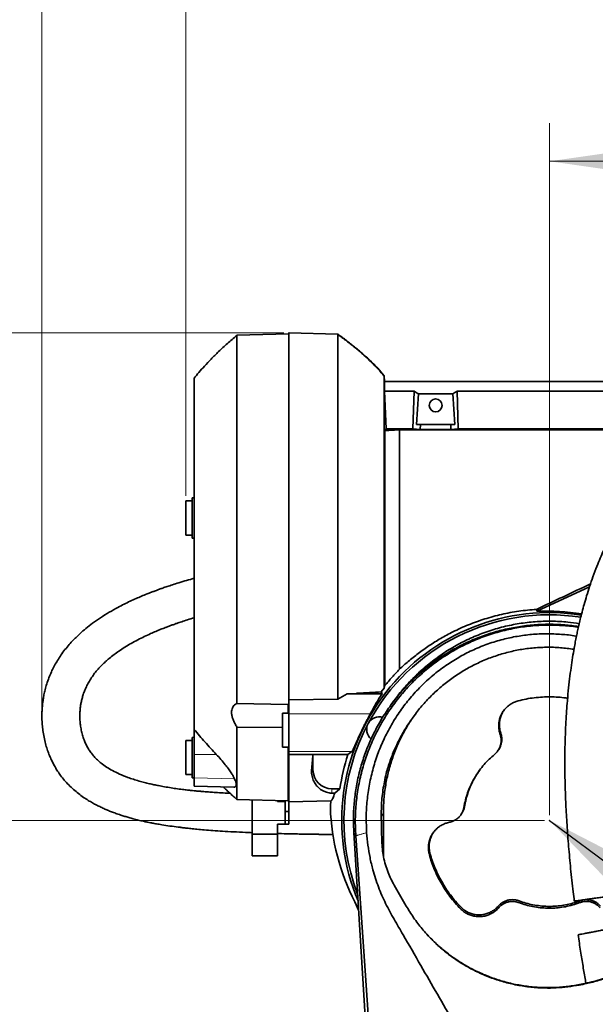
# Model space of a CAD drawing. Header units: millimetres. Extents: x 0 to 11920, y 0 to 8400.
# Tile 52 of 61: x 8041 to 8496, y 6860 to 7638. Entities that reach past the tile are written whole.
import ezdxf

# ---------------------------------------------------------------- set-up
doc = ezdxf.new("R2010")
doc.units = ezdxf.units.MM
doc.header["$LTSCALE"] = 20
doc.header["$PDSIZE"] = -1
doc.styles.add('SLDTEXTSTYLE0', font='TXT', dxfattribs={"width": 0.605})
doc.dimstyles.new('SLDDIMSTYLE0', dxfattribs={"dimtxt": 70, "dimasz": 70, "dimexe": 0, "dimexo": 0.0625, "dimgap": 17.5, "dimtad": 1, "dimdec": 1, "dimrnd": 1e-09, "dimzin": 12, "dimdsep": 46, "dimtxsty": 'SLDTEXTSTYLE0', "dimsah": 1, "dimcen": 0.09, "dimadec": 0, "dimazin": 3, "dimtfac": 1, "dimtofl": 0, "dimtmove": 0, "dimatfit": 3, "dimfxl": 1, "dimfrac": 2, "dimtolj": 1, "dimtzin": 12, "dimarcsym": 0})
doc.dimstyles.new('SLDDIMSTYLE1', dxfattribs={"dimtxt": 0.18, "dimasz": 70, "dimexe": 0, "dimexo": 0.0625, "dimgap": 0, "dimtad": 0, "dimtih": 1, "dimtoh": 1, "dimdec": 0, "dimrnd": 1e-09, "dimzin": 0, "dimdsep": 46, "dimtxsty": 'Standard', "dimsah": 1, "dimcen": 0.09, "dimadec": 0, "dimazin": 0, "dimtfac": 70, "dimtdec": 0, "dimtofl": 0, "dimtmove": 0, "dimatfit": 3, "dimfxl": 1, "dimfrac": 2, "dimtolj": 1, "dimtzin": 0, "dimarcsym": 0})
doc.dimstyles.new('SLDDIMSTYLE2', dxfattribs={"dimtxt": 70, "dimasz": 70, "dimexe": 0, "dimexo": 0.0625, "dimgap": 17.5, "dimtad": 1, "dimdec": 0, "dimrnd": 1e-09, "dimzin": 12, "dimdsep": 46, "dimtxsty": 'SLDTEXTSTYLE0', "dimsah": 1, "dimcen": 0.09, "dimadec": 0, "dimazin": 3, "dimtfac": 1, "dimtofl": 0, "dimtmove": 0, "dimatfit": 3, "dimfxl": 1, "dimfrac": 2, "dimtolj": 1, "dimtzin": 12, "dimarcsym": 0})

# ---------------------------------------------------------------- blocks, each defined once
blk = doc.blocks.new('_D_1')
at = {"color": 7, "linetype": 'Continuous', "lineweight": 0}
for p, q in [((8249.97, 7390.62), (7262.52, 7390.62)), ((7292.52, 7390.62), (7292.52, 4945.22)), ((7780.38, 4945.22), (7262.52, 4945.22))]:
    blk.add_line(p, q, dxfattribs=at)
at = {"color": 7, "linetype": 'Continuous', "lineweight": 18}
for points in [[(7292.52, 7390.62), (7282.52, 7320.62), (7302.52, 7320.62)], [(7292.52, 4945.22), (7302.52, 5015.22), (7282.52, 5015.22)]]:
    blk.add_solid(points, dxfattribs=at)
at = {"color": 7, "linetype": 'Continuous', "lineweight": 18, "insert": (7202.28, 6060.97), "char_height": 70, "attachment_point": 1, "rotation": 90, "style": 'SLDTEXTSTYLE0'}
blk.add_mtext('2445', dxfattribs=at)
blk = doc.blocks.new('_D_2')
at = {"color": 7, "linetype": 'Continuous', "lineweight": 0}
for p, q in [((8455.97, 7005.22), (7402.52, 7005.22)), ((7432.52, 5725.22), (7432.52, 7005.22)), ((8455.97, 5725.22), (7402.52, 5725.22))]:
    blk.add_line(p, q, dxfattribs=at)
at = {"color": 7, "linetype": 'Continuous', "lineweight": 18}
for points in [[(7432.52, 7005.22), (7422.52, 6935.22), (7442.52, 6935.22)], [(7432.52, 5725.22), (7442.52, 5795.22), (7422.52, 5795.22)]]:
    blk.add_solid(points, dxfattribs=at)
at = {"color": 7, "linetype": 'Continuous', "lineweight": 18, "insert": (7342.28, 6258.28), "char_height": 70, "attachment_point": 1, "rotation": 90, "style": 'SLDTEXTSTYLE0'}
blk.add_mtext('1280', dxfattribs=at)
blk = doc.blocks.new('_D_3')
at = {"color": 7, "linetype": 'Continuous', "lineweight": 0}
for p, q in [((8459.97, 7009.22), (8459.97, 7556.22)), ((9642.47, 7209.22), (9642.47, 7556.22)), ((9642.47, 7526.22), (8459.97, 7526.22))]:
    blk.add_line(p, q, dxfattribs=at)
at = {"color": 7, "linetype": 'Continuous', "lineweight": 18}
for points in [[(8459.97, 7526.22), (8529.97, 7516.22), (8529.97, 7536.22)], [(9642.47, 7526.22), (9572.47, 7536.22), (9572.47, 7516.22)]]:
    blk.add_solid(points, dxfattribs=at)
at = {"color": 7, "linetype": 'Continuous', "lineweight": 18, "insert": (8904.17, 7616.45), "char_height": 70, "attachment_point": 1, "style": 'SLDTEXTSTYLE0'}
blk.add_mtext('1182,5', dxfattribs=at)
blk = doc.blocks.new('_D_4')
at = {"color": 7, "linetype": 'Continuous', "lineweight": 0}
for p, q in [((8058.6, 7090.52), (8058.6, 7836.22)), ((9842.47, 7308.22), (9842.47, 7836.22)), ((8058.6, 7806.22), (9842.47, 7806.22))]:
    blk.add_line(p, q, dxfattribs=at)
at = {"color": 7, "linetype": 'Continuous', "lineweight": 18}
for centre, start, end in [((8951.02, 7859.93), 153.43495, 206.56505), ((8950.05, 7859.93), 333.43495, 26.56505)]:
    blk.add_arc(centre, 120.11, start, end, dxfattribs=at)
for points in [[(8058.6, 7806.22), (8128.6, 7796.22), (8128.6, 7816.22)], [(9842.47, 7806.22), (9772.47, 7816.22), (9772.47, 7796.22)]]:
    blk.add_solid(points, dxfattribs=at)
at = {"color": 7, "linetype": 'Continuous', "lineweight": 18, "insert": (8843.59, 7896.45), "char_height": 70, "attachment_point": 1, "style": 'SLDTEXTSTYLE0'}
blk.add_mtext('1784', dxfattribs=at)
blk = doc.blocks.new('_D_5')
at = {"color": 7, "linetype": 'Continuous', "lineweight": 0}
for p, q in [((8172.47, 7261.72), (8172.47, 7696.22)), ((9842.47, 7308.22), (9842.47, 7696.22)), ((9842.47, 7666.22), (8172.47, 7666.22))]:
    blk.add_line(p, q, dxfattribs=at)
at = {"color": 7, "linetype": 'Continuous', "lineweight": 18}
for points in [[(8172.47, 7666.22), (8242.47, 7656.22), (8242.47, 7676.22)], [(9842.47, 7666.22), (9772.47, 7676.22), (9772.47, 7656.22)]]:
    blk.add_solid(points, dxfattribs=at)
at = {"color": 7, "linetype": 'Continuous', "lineweight": 18, "insert": (8900.53, 7756.45), "char_height": 70, "attachment_point": 1, "style": 'SLDTEXTSTYLE0'}
blk.add_mtext('1670', dxfattribs=at)

msp = doc.modelspace()

# ---------------------------------------------------------------- linework, layer by layer
at = {"color": 7, "linetype": 'Continuous', "lineweight": 35}
for p, q in [((8253.97, 7389.72), (8212.69, 7388.64)), ((8292.55, 7389.61), (8253.97, 7390.62)), ((8253.97, 7390.62), (8253.97, 7100.44)), ((8293.55, 7388.87), (8292.27, 7389.8)), ((8329.45, 7352.22), (8329.21, 7356.72)), ((8329.45, 7352.22), (8329.45, 7344.51)), ((8329.45, 7352.22), (8578.97, 7352.22)), ((8330.88, 7314.67), (8329.45, 7344.51)), ((8352.98, 7344.51), (8329.45, 7344.51)), ((8352.08, 7314.67), (8352.98, 7344.51)), ((8356.32, 7342.33), (8354.86, 7318.22)), ((8356.32, 7342.33), (8383.62, 7342.33)), ((8383.62, 7342.33), (8385.08, 7318.22)), ((8387.87, 7314.67), (8386.96, 7344.51)), ((8386.96, 7344.51), (8542.98, 7344.51)), ((8354.86, 7318.22), (8357.96, 7318.22)), ((8357.84, 7314.32), (8357.96, 7318.22)), ((8381.99, 7318.22), (8357.96, 7318.22)), ((8382.1, 7314.32), (8381.99, 7318.22)), ((8385.08, 7318.22), (8381.99, 7318.22)), ((8329.86, 7313.3), (8330.88, 7314.67)), ((8329.86, 7313.3), (8329.86, 7111.72)), ((8330.88, 7314.67), (8352.08, 7314.67)), ((8341.47, 7124.8), (8341.47, 7314.04)), ((8341.47, 7314.04), (8567.73, 7314.04)), ((8357.84, 7314.32), (8352.08, 7314.67)), ((8382.1, 7314.32), (8357.84, 7314.32)), ((8382.1, 7314.32), (8387.87, 7314.67)), ((8542.08, 7314.67), (8387.87, 7314.67)), ((8177.47, 7257.72), (8172.47, 7257.72)), ((8172.47, 7257.72), (8172.47, 7230.72)), ((8178.97, 7260.22), (8177.47, 7260.14)), ((8177.47, 7260.14), (8177.47, 7228.3)), ((8172.47, 7230.72), (8177.47, 7230.72)), ((8177.47, 7228.3), (8178.97, 7228.22)), ((8491.69, 7189.89), (8450.13, 7170.52)), ((8326.95, 7106.75), (8329.21, 7109.7)), ((8329.86, 7111.72), (8329.21, 7109.7)), ((8253.97, 7100.44), (8292.71, 7101.09)), ((8253.97, 7089.54), (8253.97, 7100.44)), ((8292.71, 7101.09), (8300.13, 7105.23)), ((8300.13, 7105.23), (8307.47, 7105.62)), ((8327.7, 7105.23), (8300.13, 7105.23)), ((8336.79, 7099.39), (8334.27, 7095.89)), ((8212.86, 7097.64), (8252.97, 7096.73)), ((8252.97, 7096.73), (8253.97, 7096.71)), ((8253.97, 7090.02), (8248.97, 7090.02)), ((8248.97, 7090.02), (8248.97, 7063.02)), ((8253.97, 7089.54), (8253.97, 7059.54)), ((8178.97, 7057.31), (8178.97, 7077.14)), ((8248.97, 7078.55), (8212.85, 7078.97)), ((8177.47, 7068.37), (8172.47, 7068.37)), ((8172.47, 7068.37), (8172.47, 7041.37)), ((8178.97, 7070.87), (8177.47, 7070.79)), ((8177.47, 7070.79), (8177.47, 7038.95)), ((8248.97, 7063.02), (8253.97, 7063.02)), ((8419.03, 7059.99), (8419.46, 7060.59)), ((8178.97, 7038.71), (8178.97, 7057.31)), ((8253.97, 7059.54), (8253.97, 7057.23)), ((8253.97, 7057.23), (8272.86, 7057.18)), ((8253.97, 7057.23), (8253.97, 7019.83)), ((8272.86, 7057.18), (8272.97, 7057.3)), ((8272.97, 7057.3), (8300.65, 7057.3)), ((8272.97, 7057.3), (8272.97, 7045.22)), ((8303.78, 7059.54), (8300.65, 7057.3)), ((8172.47, 7041.37), (8177.47, 7041.37)), ((8177.47, 7038.95), (8178.97, 7038.87)), ((8178.97, 7032.31), (8178.97, 7038.71)), ((8178.97, 7032.28), (8178.97, 7032.31)), ((8178.97, 7032.28), (8210.48, 7031.46)), ((8210.48, 7031.52), (8210.88, 7031.48)), ((8287.97, 7030.22), (8294.23, 7030.22)), ((8290.23, 7026.74), (8294.23, 7030.22)), ((8212.75, 7021.8), (8252.97, 7020.75)), ((8224.97, 7021.48), (8224.97, 7000.22)), ((8244.97, 7020.22), (8244.97, 7020.96)), ((8250.97, 7020.8), (8250.97, 7012.22)), ((8252.97, 7020.75), (8253.97, 7020.72)), ((8253.97, 7019.83), (8287.12, 7020.69)), ((8290.23, 7026.74), (8287.97, 7026.75)), ((8244.97, 7020.22), (8250.97, 7020.22)), ((8253.97, 7019.83), (8253.97, 7012.22)), ((8253.97, 7012.22), (8250.97, 7012.22)), ((8250.97, 7012.22), (8250.97, 7002.22)), ((8253.97, 7012.22), (8253.97, 7002.22)), ((8328.71, 7011.05), (8328.83, 6976.24)), ((8389.82, 7009.41), (8390.25, 7010)), ((8224.97, 6994.22), (8224.97, 7000.22)), ((8244.97, 6994.22), (8244.97, 7002.22)), ((8244.97, 7002.22), (8250.97, 7002.22)), ((8253.97, 7002.22), (8250.97, 7002.22)), ((8244.97, 6994.22), (8224.97, 6994.22)), ((8224.97, 6994.22), (8224.97, 6977.22)), ((8244.97, 6994.22), (8244.97, 6977.22)), ((8361.51, 6090.97), (8305.27, 6995.6)), ((8224.97, 6977.22), (8244.97, 6977.22)), ((8337.24, 6953.89), (8346.69, 6937.5)), ((8309.09, 6934.16), (8306.16, 6940.74)), ((8483.59, 6875.04), (8486.44, 6875.59)), ((8486.52, 6875.91), (8483.67, 6875.36))]:
    msp.add_line(p, q, dxfattribs=at)
at = {"color": 8, "linetype": 'Continuous', "lineweight": 18}
for p, q in [((8252.97, 7096.73), (8252.97, 7090.02)), ((8253.97, 7089.54), (8318.33, 7089.54)), ((8420.98, 7073.16), (8421.48, 7074.23)), ((8252.97, 7063.02), (8252.97, 7020.75)), ((8178.97, 7057.31), (8196.53, 7057.35)), ((8253.97, 7059.54), (8303.78, 7059.54)), ((8271.91, 7045.22), (8272.97, 7045.22)), ((8178.97, 7038.71), (8210.91, 7038.04)), ((8178.97, 7032.31), (8210.88, 7031.48)), ((8287.97, 7026.75), (8287.97, 7030.22)), ((8392.37, 7015.51), (8392.89, 7016.33)), ((8327, 7008.1), (8328.71, 7011.05)), ((8306.82, 6993.06), (8305.27, 6995.6)), ((8365.01, 6978.05), (8365.52, 6979.09)), ((8389.74, 6935.21), (8390.12, 6936.49)), ((8419.85, 6936.13), (8419.46, 6937.38)), ((8435.86, 6940.17), (8436.05, 6941.57)), ((8484.08, 6940.17), (8483.9, 6941.57)), ((8483.59, 6875.04), (8483.67, 6875.36)), ((8486.44, 6875.59), (8486.52, 6875.91))]:
    msp.add_line(p, q, dxfattribs=at)
at = {"color": 7, "linetype": 'Continuous', "lineweight": 35, "flags": 128}
for points in [[(8450.13, 7170.52), (8449.93, 7171.28), (8449.75, 7171.99)], [(8327.7, 7105.23), (8327.31, 7106.02), (8326.95, 7106.75)], [(8321.42, 6782.09), (8317.67, 6836.2), (8313.93, 6890.31), (8306.82, 6993.06)]]:
    msp.add_lwpolyline(points, dxfattribs=at)
at = {"color": 7, "linetype": 'Continuous', "lineweight": 35}
msp.add_circle((8369.97, 7333.22), 5.1, dxfattribs=at)
for centre, radius, start, end in [((8459.97, 7005.22), 164.21, 81.16995, 202.83731), ((8459.97, 7005.22), 162.5, 81.22948, 151.875), ((8325.48, 7077.11), 10, 74.40464, 229.83411), ((8459.97, 7005.22), 162.5, 151.875, 201.03253), ((8459.97, 7005.22), 167.62, 161.89958, 171.42231), ((8287.97, 7045.22), 15, 180, 270), ((8459.97, 7005.22), 173.54, 174.88464, 176.69655)]:
    msp.add_arc(centre, radius, start, end, dxfattribs=at)
for centre, major_axis, ratio, start_param, end_param in [((8317.43, 7205.22), (13.29, 146.8), 0.574205, 5.966268, 6.009786), ((8422.52, 7205.22), (-13.29, 146.8), 0.574205, 0.2734, 0.316917), ((8504.42, 7205.22), (267.74, 127.36), 0.022512, 4.496039, 4.657008), ((8457.89, 7006.21), (148.48, -70.82), 0.999901, 1.847714, 2.063022), ((8459.97, 7015.23), (0, 160.2), 0.998048, 0.974212, 1.088404), ((8267.04, 7205.22), (0, 185.05), 0.052408, 3.668001, 3.785108), ((8459.97, 7021.02), (0, 174.06), 0.995872, 1.604126, 2.050143)]:
    msp.add_ellipse(centre, major_axis=major_axis, ratio=ratio, start_param=start_param, end_param=end_param, dxfattribs=at)
for points, knots in [([(8212.68, 7388.61), (8210.21, 7386.49), (8205.35, 7382.32), (8198.57, 7376.02), (8192.51, 7370.03), (8187.31, 7364.51), (8182.85, 7359.49), (8180.21, 7356.24), (8178.97, 7354.72)], [0, 0, 0, 0, 0.204303, 0.402371, 0.579359, 0.736992, 0.876774, 1, 1, 1, 1]), ([(8212.69, 7388.59), (8212.7, 7388.51), (8212.71, 7388.33), (8212.72, 7386.47), (8212.74, 7383.36), (8212.75, 7378.95), (8212.77, 7373.32), (8212.78, 7366.55), (8212.79, 7358.55), (8212.81, 7349.47), (8212.82, 7339.42), (8212.83, 7328.46), (8212.84, 7316.48), (8212.85, 7303.71), (8212.86, 7290.32), (8212.86, 7276.4), (8212.87, 7261.81), (8212.87, 7246.86), (8212.87, 7231.66), (8212.88, 7216.35), (8212.88, 7200.8), (8212.88, 7185.33), (8212.88, 7170.04), (8212.88, 7155.07), (8212.88, 7140.28), (8212.87, 7128.16), (8212.87, 7118.59), (8212.87, 7111.42), (8212.87, 7104.4), (8212.86, 7099.89), (8212.86, 7097.64)], [0, 0, 0, 0, 0.0348918, 0.0729911, 0.1115003, 0.1505709, 0.1884049, 0.2265034, 0.2650118, 0.3040816, 0.3417797, 0.3797395, 0.4185249, 0.4575956, 0.4954303, 0.5335297, 0.5720389, 0.6111095, 0.648944, 0.6870431, 0.725552, 0.7646224, 0.802321, 0.8405575, 0.8790673, 0.9181385, 0.9385212, 0.9589657, 0.9794516, 1, 1, 1, 1]), ([(8292.71, 7101.09), (8292.72, 7103.89), (8292.72, 7109.49), (8292.72, 7118.3), (8292.73, 7127.39), (8292.73, 7138.31), (8292.73, 7151.18), (8292.74, 7166.14), (8292.74, 7181.57), (8292.74, 7197.14), (8292.74, 7212.65), (8292.74, 7228.07), (8292.74, 7243.51), (8292.74, 7258.64), (8292.73, 7273.28), (8292.73, 7287.41), (8292.72, 7301.13), (8292.71, 7314.12), (8292.7, 7326.24), (8292.69, 7337.49), (8292.68, 7347.94), (8292.67, 7357.32), (8292.65, 7365.56), (8292.64, 7372.66), (8292.63, 7378.65), (8292.61, 7383.05), (8292.6, 7386.11), (8292.58, 7388.1), (8292.57, 7389.37), (8292.56, 7389.53), (8292.55, 7389.61)], [0, 0, 0, 0, 0.025141, 0.050358, 0.075805, 0.10133, 0.139492, 0.177919, 0.217181, 0.256732, 0.294894, 0.33332, 0.372582, 0.412133, 0.450295, 0.488721, 0.527984, 0.567535, 0.605696, 0.644123, 0.683385, 0.722936, 0.761098, 0.799525, 0.838787, 0.878339, 0.908423, 0.938637, 0.96925, 1, 1, 1, 1]), ([(8292.55, 7389.61), (8293.73, 7388.76), (8296.06, 7387.09), (8299.46, 7384.54), (8302.75, 7382.01), (8305.92, 7379.48), (8308.96, 7376.97), (8313.17, 7373.36), (8318.32, 7368.64), (8324.14, 7362.77), (8327.56, 7358.69), (8329.21, 7356.72)], [0, 0, 0, 0, 0.088075, 0.174127, 0.258148, 0.340136, 0.420095, 0.49803, 0.676803, 0.843935, 1, 1, 1, 1]), ([(8329.37, 7356.3), (8327.82, 7358.16), (8324.63, 7361.98), (8319.22, 7367.52), (8313.26, 7373.07), (8306.72, 7378.62), (8299.79, 7384.08), (8294.98, 7387.55), (8292.58, 7389.29)], [0, 0, 0, 0, 0.149201, 0.305328, 0.468988, 0.6407, 0.820913, 1, 1, 1, 1]), ([(8658.33, 7371.02), (8657.51, 7370.94), (8655.4, 7370.71), (8652.21, 7370.08), (8648.91, 7369.29), (8646.02, 7368.46), (8642.49, 7367.31), (8638.29, 7365.73), (8632.98, 7363.42), (8627.16, 7360.53), (8620.97, 7357.09), (8615.37, 7353.65), (8610.61, 7350.53), (8606.84, 7347.92), (8603.7, 7345.66), (8600.94, 7343.61), (8598.11, 7341.45), (8594.82, 7338.85), (8591.22, 7335.92), (8587.39, 7332.67), (8583.39, 7329.15), (8579.15, 7325.28), (8574.84, 7321.19), (8570.59, 7317), (8565.68, 7311.97), (8560.16, 7306.05), (8554.12, 7299.19), (8547.74, 7291.55), (8541.01, 7282.98), (8533.87, 7273.21), (8526.89, 7262.88), (8521.46, 7254.17), (8517.59, 7247.54), (8515.29, 7243.48), (8513.29, 7239.83), (8511.63, 7236.72), (8510.3, 7234.15), (8509.16, 7231.9), (8507.96, 7229.52), (8506.5, 7226.53), (8504.68, 7222.7), (8502.54, 7217.98), (8500.1, 7212.36), (8497.33, 7205.6), (8494.49, 7198.1), (8491.79, 7190.32), (8489.47, 7183), (8487.48, 7176.21), (8485.79, 7169.97), (8484.39, 7164.39), (8483.23, 7159.46), (8482.25, 7155.02), (8481.34, 7150.69), (8480.44, 7146.16), (8479.41, 7140.56), (8478.26, 7133.77), (8477.04, 7125.65), (8475.9, 7116.86), (8474.85, 7107.39), (8473.93, 7097.18), (8473.15, 7086.15), (8472.57, 7074.2), (8472.21, 7061.33), (8472.13, 7047.55), (8472.36, 7032.92), (8472.94, 7017.48), (8473.86, 7001.28), (8475.13, 6984.34), (8476.77, 6966.71), (8478.28, 6952.31), (8479.36, 6943.78), (8479.67, 6941.34)], [0, 0, 0, 0, 0.007112, 0.018275, 0.027849, 0.036271, 0.044532, 0.060325, 0.076279, 0.096605, 0.118145, 0.138779, 0.153581, 0.166906, 0.177651, 0.186095, 0.195635, 0.20712, 0.220579, 0.233289, 0.24739, 0.262702, 0.277993, 0.293014, 0.307749, 0.33029, 0.352036, 0.372949, 0.399646, 0.42601, 0.452526, 0.479104, 0.489171, 0.498614, 0.506728, 0.513539, 0.519066, 0.523329, 0.527895, 0.534136, 0.542025, 0.551527, 0.562602, 0.575197, 0.590338, 0.604362, 0.617152, 0.628766, 0.639252, 0.648647, 0.656534, 0.663498, 0.670299, 0.677563, 0.685286, 0.697053, 0.70976, 0.723422, 0.738056, 0.753685, 0.770578, 0.788914, 0.808703, 0.829954, 0.852669, 0.876859, 0.902536, 0.929679, 0.958219, 0.988031, 1, 1, 1, 1]), ([(8329.21, 7109.7), (8329.21, 7111.97), (8329.21, 7116.51), (8329.21, 7123.72), (8329.21, 7131.22), (8329.21, 7140.12), (8329.21, 7150.52), (8329.21, 7162.56), (8329.21, 7175.06), (8329.21, 7186.46), (8329.21, 7196.54), (8329.21, 7206.51), (8329.21, 7217.8), (8329.21, 7230.4), (8329.21, 7242.98), (8329.21, 7255.26), (8329.21, 7267.1), (8329.21, 7278.47), (8329.21, 7289.46), (8329.21, 7299.82), (8329.21, 7309.44), (8329.21, 7318.31), (8329.21, 7326.48), (8329.21, 7333.74), (8329.21, 7340.04), (8329.21, 7345.39), (8329.21, 7349.8), (8329.21, 7352.79), (8329.21, 7354.7), (8329.21, 7355.85), (8329.21, 7356.58), (8329.21, 7356.67), (8329.21, 7356.72)], [0, 0, 0, 0, 0.0253269, 0.050737, 0.0764019, 0.1021528, 0.138942, 0.1759876, 0.2138396, 0.2519703, 0.2773416, 0.302796, 0.3395524, 0.3765645, 0.4143808, 0.452475, 0.4892267, 0.5262327, 0.5640425, 0.6021301, 0.6389206, 0.6759674, 0.7138207, 0.7519529, 0.7887048, 0.8257109, 0.863521, 0.9016088, 0.9260178, 0.9505013, 0.9752123, 1, 1, 1, 1]), ([(8178.97, 7354.65), (8178.97, 7354.61), (8178.97, 7354.52), (8178.97, 7353.1), (8178.97, 7350.69), (8178.97, 7347.17), (8178.97, 7342.65), (8178.97, 7337.18), (8178.97, 7330.81), (8178.97, 7323.46), (8178.97, 7315.27), (8178.97, 7306.37), (8178.97, 7296.77), (8178.97, 7286.41), (8178.97, 7275.48), (8178.97, 7264.14), (8178.97, 7252.41), (8178.97, 7240.21), (8178.97, 7227.78), (8178.97, 7215.28), (8178.97, 7202.74), (8178.97, 7190.06), (8178.97, 7177.52), (8178.97, 7165.28), (8178.97, 7153.34), (8178.97, 7141.63), (8178.97, 7130.41), (8178.97, 7119.79), (8178.97, 7109.79), (8178.97, 7100.35), (8178.97, 7091.7), (8178.97, 7083.85), (8178.97, 7079.38), (8178.97, 7077.14)], [0, 0, 0, 0, 0.027794, 0.059653, 0.091735, 0.124514, 0.157534, 0.189378, 0.221441, 0.254202, 0.287203, 0.319066, 0.35115, 0.383932, 0.416955, 0.448797, 0.48086, 0.513619, 0.546619, 0.578483, 0.610568, 0.643352, 0.676376, 0.708217, 0.740278, 0.773036, 0.806035, 0.837899, 0.869985, 0.902769, 0.935794, 0.967785, 1, 1, 1, 1]), ([(8341.47, 7314.04), (8339.65, 7313.92), (8336.01, 7313.67), (8331.91, 7313.42), (8329.86, 7313.3)], [0, 0, 0, 0, 0.499514, 1, 1, 1, 1]), ([(8178.97, 7196.57), (8176.99, 7196.01), (8172.97, 7194.89), (8167.25, 7193.16), (8162.12, 7191.53), (8157.88, 7190.13), (8154.45, 7188.95), (8151.98, 7188.07), (8150.29, 7187.45), (8148.99, 7186.98), (8147.36, 7186.37), (8144.88, 7185.42), (8141.49, 7184.09), (8137.38, 7182.41), (8132.94, 7180.49), (8128.31, 7178.38), (8123.53, 7176.07), (8117.97, 7173.19), (8111.68, 7169.67), (8105.01, 7165.51), (8098.87, 7161.23), (8093.52, 7157.08), (8089.16, 7153.33), (8085.58, 7149.95), (8082.41, 7146.71), (8079.21, 7143.13), (8075.98, 7139.12), (8072.96, 7134.91), (8070.34, 7130.75), (8068.04, 7126.65), (8065.97, 7122.41), (8064.06, 7117.87), (8062.42, 7113.17), (8061.14, 7108.64), (8060.23, 7104.59), (8059.58, 7100.92), (8059.11, 7097.37), (8058.77, 7093.74), (8058.59, 7089.9), (8058.57, 7085.63), (8058.8, 7080.99), (8059.34, 7075.98), (8060.18, 7070.94), (8061.33, 7066.03), (8062.67, 7061.57), (8064.11, 7057.58), (8065.62, 7053.98), (8067.24, 7050.63), (8069.01, 7047.35), (8071.05, 7044.02), (8073.46, 7040.53), (8076.35, 7036.86), (8079.78, 7033.12), (8083.53, 7029.57), (8087.48, 7026.31), (8091.33, 7023.5), (8095.07, 7021.08), (8098.53, 7019.04), (8101.85, 7017.25), (8105.11, 7015.64), (8108.25, 7014.2), (8111.38, 7012.87), (8114.54, 7011.63), (8118.06, 7010.34), (8121.52, 7009.18), (8124.96, 7008.1), (8128.26, 7007.14), (8131.91, 7006.15), (8135.76, 7005.19), (8139.3, 7004.38), (8142.17, 7003.77), (8144.23, 7003.36), (8145.91, 7003.04), (8147.52, 7002.74), (8149.3, 7002.42), (8151.28, 7002.08), (8154.81, 7001.5), (8159.85, 7000.74), (8165.16, 7000.03), (8169.33, 6999.52), (8172.66, 6999.13), (8176.63, 6998.7), (8181.5, 6998.21), (8187.3, 6997.69), (8194.05, 6997.15), (8201.74, 6996.62), (8210.36, 6996.13), (8218.21, 6995.75), (8223.19, 6995.55), (8224.97, 6995.48)], [0, 0, 0, 0, 0.014397, 0.029278, 0.042016, 0.052309, 0.060864, 0.067702, 0.070934, 0.073651, 0.077535, 0.083287, 0.092546, 0.103491, 0.115081, 0.127305, 0.140154, 0.15362, 0.172966, 0.193209, 0.212161, 0.229344, 0.244801, 0.256384, 0.267481, 0.280011, 0.294102, 0.308288, 0.321573, 0.333992, 0.346768, 0.360464, 0.375003, 0.388482, 0.40014, 0.410239, 0.420395, 0.430837, 0.441564, 0.453591, 0.467856, 0.481866, 0.497449, 0.512493, 0.526016, 0.538085, 0.549291, 0.559751, 0.570072, 0.581159, 0.593034, 0.60608, 0.620365, 0.635285, 0.648806, 0.66264, 0.674464, 0.685188, 0.695254, 0.704676, 0.714122, 0.722493, 0.731263, 0.740493, 0.751346, 0.759222, 0.767912, 0.77742, 0.787751, 0.797634, 0.804577, 0.809555, 0.81318, 0.817158, 0.82159, 0.826477, 0.831818, 0.847729, 0.863367, 0.870344, 0.877758, 0.887209, 0.898792, 0.912486, 0.928266, 0.946103, 0.965957, 0.987776, 1, 1, 1, 1]), ([(8449.75, 7171.99), (8445.04, 7171.6), (8435.76, 7170.81), (8422.1, 7168.18), (8408.82, 7164.58), (8395.92, 7159.95), (8384.3, 7154.72), (8373.97, 7149.12), (8364.82, 7143.41), (8356.19, 7137.3), (8348.34, 7131.06), (8343.69, 7126.83), (8341.47, 7124.8)], [0, 0, 0, 0, 0.114168, 0.225014, 0.336288, 0.447521, 0.558312, 0.648111, 0.738217, 0.828274, 0.918006, 1, 1, 1, 1]), ([(8207.42, 7026.62), (8207.22, 7026.63), (8204.85, 7026.75), (8200.62, 7026.99), (8195.12, 7027.33), (8190.6, 7027.64), (8187, 7027.92), (8184.22, 7028.14), (8182.08, 7028.33), (8179.98, 7028.52), (8177.5, 7028.76), (8174.38, 7029.09), (8170.45, 7029.54), (8165.84, 7030.13), (8160.67, 7030.89), (8155.67, 7031.73), (8151.16, 7032.58), (8147.23, 7033.39), (8143.5, 7034.22), (8139.56, 7035.18), (8135.29, 7036.33), (8130.85, 7037.67), (8125.63, 7039.46), (8120.04, 7041.72), (8114.46, 7044.46), (8109.6, 7047.33), (8105.66, 7050.15), (8102.48, 7052.89), (8099.89, 7055.53), (8097.67, 7058.23), (8095.7, 7061.11), (8094, 7064.12), (8092.51, 7067.34), (8091.22, 7070.78), (8090.12, 7074.59), (8089.29, 7078.58), (8088.79, 7082.45), (8088.57, 7086.09), (8088.58, 7089.44), (8088.77, 7092.6), (8089.11, 7095.53), (8089.61, 7098.54), (8090.32, 7101.61), (8091.29, 7104.9), (8092.54, 7108.27), (8094.14, 7111.81), (8096.11, 7115.41), (8098.37, 7118.92), (8100.9, 7122.3), (8103.52, 7125.36), (8106.2, 7128.15), (8108.94, 7130.75), (8112.05, 7133.46), (8115.59, 7136.25), (8119.68, 7139.19), (8124.22, 7142.16), (8129.2, 7145.12), (8134.37, 7147.92), (8139.47, 7150.47), (8144.24, 7152.68), (8148.63, 7154.59), (8152.48, 7156.17), (8155.73, 7157.45), (8158.11, 7158.36), (8159.75, 7158.97), (8161.04, 7159.44), (8162.87, 7160.1), (8165.59, 7161.06), (8169.39, 7162.35), (8173.93, 7163.82), (8177.23, 7164.82), (8178.97, 7165.35)], [0, 0, 0, 0, 0.00174, 0.020971, 0.037532, 0.050651, 0.061375, 0.069709, 0.075664, 0.080738, 0.088773, 0.098372, 0.10945, 0.125144, 0.141356, 0.157968, 0.17272, 0.184855, 0.196338, 0.209715, 0.224632, 0.240413, 0.256984, 0.282291, 0.30553, 0.326893, 0.348133, 0.365241, 0.382018, 0.398486, 0.414585, 0.431631, 0.447623, 0.465162, 0.483765, 0.503311, 0.521755, 0.537792, 0.553812, 0.567861, 0.581133, 0.593907, 0.608836, 0.623314, 0.639149, 0.655569, 0.672591, 0.690133, 0.706126, 0.722372, 0.736206, 0.749045, 0.762787, 0.779374, 0.795484, 0.813799, 0.833438, 0.852402, 0.870577, 0.887902, 0.90203, 0.915423, 0.926511, 0.934355, 0.938905, 0.942564, 0.947005, 0.956685, 0.968844, 0.983548, 1, 1, 1, 1]), ([(8336.89, 7099.32), (8337.59, 7100.36), (8340.69, 7104.91), (8347.08, 7112.35), (8356.07, 7121.64), (8365.99, 7130.14), (8376.55, 7137.77), (8387.58, 7144.38), (8399.09, 7150.04), (8411.17, 7154.74), (8423.57, 7158.37), (8436.08, 7160.9), (8448.73, 7162.41), (8461.57, 7162.79), (8473.26, 7162.26), (8480.53, 7161.14), (8483.53, 7160.68)], [0, 0, 0, 0, 0.022368, 0.098793, 0.175217, 0.253905, 0.332594, 0.408397, 0.484197, 0.562239, 0.640282, 0.715523, 0.790764, 0.868204, 0.945644, 1, 1, 1, 1]), ([(8305.27, 6995.6), (8305.13, 6998.81), (8304.81, 7006.07), (8305.31, 7017.39), (8306.73, 7029.49), (8309.11, 7041.44), (8312.41, 7053.17), (8316.62, 7064.6), (8321.73, 7075.66), (8327.68, 7086.28), (8334.45, 7096.41), (8341.99, 7105.98), (8350.26, 7114.93), (8359.21, 7123.2), (8368.78, 7130.74), (8378.91, 7137.51), (8389.53, 7143.46), (8400.59, 7148.57), (8412.03, 7152.78), (8423.75, 7156.08), (8435.7, 7158.46), (8447.8, 7159.9), (8459.97, 7160.37), (8471.75, 7159.96), (8479.39, 7158.93), (8483.02, 7158.45)], [0, 0, 0, 0, 0.034914, 0.079076, 0.123237, 0.167394, 0.211544, 0.255686, 0.299817, 0.343938, 0.388047, 0.432143, 0.476224, 0.520291, 0.564345, 0.608386, 0.652414, 0.696431, 0.740438, 0.784436, 0.82843, 0.872418, 0.916404, 0.96039, 1, 1, 1, 1]), ([(8306.82, 6993.06), (8306.62, 6997.44), (8306.23, 7006.19), (8307.04, 7019.46), (8308.9, 7032.75), (8311.91, 7045.82), (8315.98, 7058.47), (8321.09, 7070.73), (8327.29, 7082.63), (8334.47, 7093.92), (8342.49, 7104.43), (8351.35, 7114.2), (8361.11, 7123.26), (8371.57, 7131.41), (8382.51, 7138.52), (8393.96, 7144.67), (8406.02, 7149.85), (8418.42, 7153.95), (8430.94, 7156.94), (8443.59, 7158.87), (8456.5, 7159.74), (8469.38, 7159.38), (8478.2, 7158.69), (8482.59, 7157.85), (8482.87, 7157.79)], [0, 0, 0, 0, 0.047563, 0.095127, 0.144071, 0.193014, 0.240554, 0.288095, 0.337042, 0.385989, 0.433132, 0.480273, 0.528831, 0.577389, 0.623808, 0.670227, 0.718039, 0.765852, 0.811602, 0.857351, 0.904454, 0.951559, 0.99695, 1, 1, 1, 1]), ([(8315.43, 6995.47), (8315.24, 6999.69), (8314.87, 7008.14), (8315.66, 7020.95), (8317.48, 7033.79), (8320.44, 7046.45), (8324.44, 7058.71), (8329.5, 7070.62), (8335.66, 7082.19), (8342.76, 7093.08), (8350.66, 7103.11), (8359.31, 7112.34), (8368.86, 7120.89), (8378.97, 7128.43), (8389.42, 7134.86), (8400.16, 7140.31), (8411.46, 7144.86), (8422.97, 7148.37), (8434.48, 7150.84), (8445.98, 7152.33), (8457.67, 7152.89), (8469.31, 7152.37), (8477.24, 7151.63), (8481.15, 7150.82), (8481.37, 7150.78)], [0, 0, 0, 0, 0.04931, 0.098621, 0.149331, 0.200041, 0.249367, 0.298691, 0.349541, 0.400387, 0.448133, 0.495878, 0.54517, 0.594458, 0.639609, 0.684758, 0.731322, 0.777886, 0.821355, 0.864824, 0.90958, 0.954337, 0.997505, 1, 1, 1, 1]), ([(8479.41, 7140.45), (8475.86, 7140.93), (8468.58, 7141.91), (8457.47, 7142.2), (8446.37, 7141.61), (8435.51, 7140.06), (8424.96, 7137.65), (8414.65, 7134.39), (8404.68, 7130.31), (8395.12, 7125.44), (8386.02, 7119.82), (8377.41, 7113.51), (8369.27, 7106.5), (8361.69, 7098.8), (8354.69, 7090.45), (8348.39, 7081.59), (8342.81, 7072.29), (8338.01, 7062.58), (8333.92, 7052.56), (8331.86, 7045.67), (8330.84, 7042.22)], [0, 0, 0, 0, 0.054973, 0.11257, 0.169942, 0.224861, 0.27998, 0.335101, 0.390022, 0.444436, 0.499036, 0.553643, 0.608067, 0.6639, 0.719915, 0.775938, 0.831783, 0.887825, 0.943953, 1, 1, 1, 1]), ([(8329.86, 7111.72), (8331.74, 7113.99), (8335.51, 7118.56), (8339.48, 7122.72), (8341.47, 7124.8)], [0, 0, 0, 0, 0.497613, 1, 1, 1, 1]), ([(8307.47, 7105.62), (8307.71, 7105.63), (8311.21, 7105.82), (8317.92, 7106.19), (8323.94, 7106.57), (8326.95, 7106.75)], [0, 0, 0, 0, 0.0363566, 0.5177833, 1, 1, 1, 1]), ([(8435.24, 7099.69), (8434.28, 7099.4), (8432.35, 7098.81), (8429.53, 7097.34), (8426.83, 7095.37), (8424.43, 7092.88), (8422.46, 7090), (8421.01, 7086.86), (8420.1, 7083.49), (8419.78, 7080.04), (8420.01, 7076.53), (8420.65, 7074.29), (8420.98, 7073.16)], [0, 0, 0, 0, 0.088793, 0.179557, 0.280435, 0.384237, 0.485126, 0.58894, 0.689876, 0.793743, 0.895376, 1, 1, 1, 1]), ([(8474.38, 7101.76), (8473.9, 7101.84), (8471.41, 7102.26), (8466.88, 7102.65), (8460.7, 7102.92), (8454.4, 7102.76), (8447.99, 7102.18), (8441.58, 7101.21), (8437.36, 7100.2), (8435.24, 7099.69)], [0, 0, 0, 0, 0.036996, 0.191341, 0.345687, 0.507513, 0.670024, 0.834652, 1, 1, 1, 1]), ([(8212.85, 7078.97), (8212.33, 7079.83), (8211.27, 7081.54), (8210, 7084.21), (8209.06, 7086.89), (8208.57, 7089.36), (8208.55, 7091.52), (8208.87, 7093.29), (8209.49, 7094.75), (8210.37, 7095.96), (8211.49, 7096.95), (8212.4, 7097.41), (8212.86, 7097.64)], [0, 0, 0, 0, 0.110161, 0.220196, 0.331542, 0.442735, 0.53807, 0.633433, 0.720686, 0.808005, 0.903968, 1, 1, 1, 1]), ([(8424.22, 7092.38), (8423.77, 7091.76), (8422.66, 7090.21), (8421.46, 7087.42), (8420.59, 7084.14), (8420.31, 7080.8), (8420.55, 7077.43), (8421.16, 7075.31), (8421.48, 7074.23)], [0, 0, 0, 0, 0.120241, 0.299336, 0.473475, 0.65267, 0.823936, 1, 1, 1, 1]), ([(8318.33, 7089.54), (8317.96, 7088.85), (8317.23, 7087.45), (8315.93, 7084.98), (8314.56, 7082.31), (8313.11, 7079.42), (8311.61, 7076.35), (8310.12, 7073.19), (8308.71, 7070.1), (8307.43, 7067.24), (8306.32, 7064.73), (8305.42, 7062.68), (8304.7, 7061.13), (8304.11, 7059.95), (8303.9, 7059.69), (8303.78, 7059.54)], [0, 0, 0, 0, 0.074702, 0.149454, 0.223894, 0.298347, 0.378782, 0.459204, 0.540161, 0.621084, 0.697291, 0.773467, 0.843739, 0.913991, 1, 1, 1, 1]), ([(8328.71, 7011.05), (8328.79, 7014.73), (8328.94, 7022.09), (8330.34, 7033.16), (8332.63, 7044.19), (8335.87, 7054.97), (8339.96, 7065.35), (8344.93, 7075.32), (8349.55, 7083.21), (8352.8, 7087.57), (8353.79, 7088.89)], [0, 0, 0, 0, 0.1327067, 0.2654136, 0.4019776, 0.538542, 0.671215, 0.8038881, 0.9404548, 1, 1, 1, 1]), ([(8196.53, 7057.35), (8193.53, 7060.58), (8187.51, 7067.03), (8181.82, 7073.77), (8178.97, 7077.14)], [0, 0, 0, 0, 0.499751, 1, 1, 1, 1]), ([(8212.85, 7078.97), (8212.85, 7075.51), (8212.85, 7068.56), (8212.84, 7059.15), (8212.83, 7050.55), (8212.82, 7042.93), (8212.81, 7036.36), (8212.8, 7030.91), (8212.79, 7026.63), (8212.78, 7023.75), (8212.77, 7022.08), (8212.76, 7021.91), (8212.76, 7021.82)], [0, 0, 0, 0, 0.098367, 0.197367, 0.298359, 0.400037, 0.502105, 0.604881, 0.709893, 0.815677, 0.909519, 1, 1, 1, 1]), ([(8420.98, 7073.16), (8421.2, 7072.38), (8421.66, 7070.82), (8421.83, 7068.38), (8421.61, 7065.94), (8420.99, 7063.58), (8419.97, 7061.34), (8418.52, 7059.16), (8417.19, 7057.94), (8416.48, 7057.27)], [0, 0, 0, 0, 0.136949, 0.277862, 0.414809, 0.555718, 0.692684, 0.833616, 1, 1, 1, 1]), ([(8421.48, 7074.23), (8421.71, 7073.43), (8422.18, 7071.81), (8422.36, 7069.28), (8422.14, 7066.74), (8421.48, 7064.31), (8420.58, 7062.22), (8419.75, 7061.08), (8419.42, 7060.61)], [0, 0, 0, 0, 0.1739953, 0.3530258, 0.5270179, 0.7060427, 0.8800804, 1, 1, 1, 1]), ([(8210.91, 7038.04), (8210.57, 7038.75), (8209.89, 7040.2), (8208.26, 7042.87), (8206.18, 7045.89), (8203.47, 7049.44), (8200.24, 7053.33), (8197.78, 7056), (8196.53, 7057.35)], [0, 0, 0, 0, 0.130606, 0.265839, 0.42517, 0.589093, 0.79196, 1, 1, 1, 1]), ([(8416.48, 7057.27), (8415.04, 7056.04), (8412.17, 7053.56), (8408.23, 7049.36), (8404.59, 7044.82), (8401.37, 7039.99), (8398.58, 7034.94), (8396.23, 7029.7), (8394.31, 7024.2), (8393.07, 7019.44), (8392.55, 7016.51), (8392.37, 7015.51)], [0, 0, 0, 0, 0.115216, 0.231232, 0.349772, 0.469183, 0.584399, 0.700416, 0.818956, 0.938369, 1, 1, 1, 1]), ([(8287.97, 7026.75), (8287.77, 7026.76), (8287.02, 7026.77), (8285.43, 7026.95), (8283.21, 7027.49), (8280.96, 7028.43), (8278.33, 7030.11), (8275.67, 7032.55), (8273.45, 7035.99), (8272.29, 7039.39), (8271.79, 7042.51), (8271.87, 7044.32), (8271.91, 7045.22)], [0, 0, 0, 0, 0.011257, 0.042249, 0.097231, 0.186142, 0.275473, 0.449334, 0.623831, 0.797848, 0.898938, 1, 1, 1, 1]), ([(8404.83, 7044.98), (8403.81, 7043.51), (8401.72, 7040.49), (8399.06, 7035.6), (8396.72, 7030.4), (8394.82, 7024.95), (8393.58, 7020.22), (8393.06, 7017.32), (8392.89, 7016.33)], [0, 0, 0, 0, 0.171349, 0.351213, 0.532325, 0.717378, 0.903793, 1, 1, 1, 1]), ([(8210.88, 7031.48), (8211.2, 7031.58), (8211.85, 7031.8), (8212.25, 7032.8), (8212.19, 7034.31), (8211.72, 7036.09), (8211.15, 7037.47), (8210.91, 7038.04)], [0, 0, 0, 0, 0.208714, 0.423338, 0.632156, 0.84734, 1, 1, 1, 1]), ([(8330.84, 7042.22), (8329.92, 7037.9), (8328.08, 7029.21), (8327.09, 7018.1), (8326.93, 7009.13), (8327.14, 7000.07), (8327.31, 6993.28), (8327.43, 6988.75)], [0, 0, 0, 0, 0.2458429, 0.4938591, 0.6202944, 0.7467707, 1, 1, 1, 1]), ([(8201.98, 7031.68), (8202.11, 7031.56), (8202.86, 7030.85), (8204.42, 7029.38), (8206.86, 7027.12), (8209.69, 7024.54), (8211.72, 7022.73), (8212.75, 7021.81)], [0, 0, 0, 0, 0.035199, 0.212965, 0.43989, 0.717907, 1, 1, 1, 1]), ([(8290.23, 7026.74), (8289.98, 7026), (8289.49, 7024.53), (8288.84, 7022.88), (8288.23, 7021.67), (8287.66, 7020.86), (8287.31, 7020.75), (8287.13, 7020.69)], [0, 0, 0, 0, 0.195175, 0.390848, 0.588031, 0.785721, 1, 1, 1, 1]), ([(8392.37, 7015.51), (8392.19, 7014.72), (8391.85, 7013.13), (8390.84, 7010.89), (8389.49, 7008.85), (8387.81, 7007.06), (8385.85, 7005.59), (8383.54, 7004.36), (8381.81, 7003.91), (8380.86, 7003.67)], [0, 0, 0, 0, 0.13892, 0.277838, 0.416754, 0.555666, 0.694616, 0.833563, 1, 1, 1, 1]), ([(8392.89, 7016.33), (8392.71, 7015.51), (8392.35, 7013.87), (8391.42, 7011.73), (8390.58, 7010.53), (8390.22, 7010.03)], [0, 0, 0, 0, 0.3607874, 0.7320156, 1, 1, 1, 1]), ([(8380.86, 7003.67), (8379.88, 7003.44), (8377.91, 7002.96), (8374.99, 7001.65), (8372.2, 6999.85), (8369.63, 6997.51), (8367.5, 6994.76), (8365.86, 6991.7), (8364.76, 6988.4), (8364.23, 6984.96), (8364.25, 6981.46), (8364.76, 6979.19), (8365.01, 6978.05)], [0, 0, 0, 0, 0.089781, 0.179562, 0.281902, 0.384241, 0.486591, 0.588941, 0.691341, 0.793742, 0.896871, 1, 1, 1, 1]), ([(8244.97, 6994.81), (8245.37, 6994.8), (8248.37, 6994.71), (8253.59, 6994.59), (8260.25, 6994.44), (8265.8, 6994.34), (8270.23, 6994.27), (8273.52, 6994.22), (8275.72, 6994.19), (8277.21, 6994.17), (8278.45, 6994.16), (8279.84, 6994.14), (8282.32, 6994.12), (8285.31, 6994.09), (8287.77, 6994.08), (8288.74, 6994.07)], [0, 0, 0, 0, 0.027411, 0.205214, 0.357421, 0.484092, 0.585293, 0.66109, 0.709334, 0.736609, 0.762987, 0.79465, 0.831592, 0.933066, 1, 1, 1, 1]), ([(8410.5, 6799.99), (8401.81, 6815.07), (8384.44, 6845.23), (8362.28, 6883.46), (8346.65, 6910.79), (8337.09, 6926.94), (8330.21, 6939.35), (8324.56, 6952.46), (8320.59, 6964.71), (8317.98, 6975.8), (8316.3, 6985.58), (8315.72, 6992.17), (8315.43, 6995.47)], [0, 0, 0, 0, 0.2381, 0.476201, 0.604623, 0.668869, 0.733071, 0.798596, 0.864122, 0.909399, 0.954722, 1, 1, 1, 1]), ([(8368.62, 6996.08), (8368.4, 6995.8), (8367.46, 6994.63), (8366.31, 6992.25), (8365.23, 6989.04), (8364.75, 6985.72), (8364.79, 6982.35), (8365.27, 6980.19), (8365.52, 6979.09)], [0, 0, 0, 0, 0.060561, 0.251805, 0.437757, 0.629108, 0.811992, 1, 1, 1, 1]), ([(8327.43, 6988.75), (8327.53, 6986.67), (8327.74, 6982.51), (8328.73, 6976.27), (8330.23, 6970.08), (8332.22, 6964.25), (8334.54, 6958.83), (8336.34, 6955.54), (8337.24, 6953.89)], [0, 0, 0, 0, 0.170716, 0.341435, 0.517097, 0.69276, 0.845955, 1, 1, 1, 1]), ([(8486.44, 6875.59), (8489.91, 6876.35), (8496.87, 6877.88), (8507.02, 6881.25), (8516.88, 6885.37), (8526.35, 6890.29), (8535.36, 6895.98), (8543.87, 6902.38), (8551.82, 6909.43), (8559.17, 6917.11), (8565.86, 6925.39), (8571.86, 6934.21), (8577.12, 6943.47), (8581.64, 6953.2), (8585.35, 6963.38), (8588.28, 6973.92), (8589.47, 6981.1), (8590.07, 6984.68)], [0, 0, 0, 0, 0.065794, 0.131825, 0.197857, 0.263653, 0.329418, 0.395415, 0.461416, 0.527188, 0.593625, 0.660289, 0.726959, 0.793405, 0.862228, 0.931173, 1, 1, 1, 1]), ([(8365.01, 6978.05), (8365.58, 6976.13), (8366.71, 6972.3), (8368.87, 6966.66), (8371.35, 6961.13), (8374.23, 6955.65), (8377.51, 6950.27), (8381.21, 6945.01), (8385.26, 6939.94), (8388.25, 6936.79), (8389.74, 6935.21)], [0, 0, 0, 0, 0.119981, 0.239962, 0.361769, 0.483577, 0.6113, 0.739563, 0.869497, 1, 1, 1, 1]), ([(8365.52, 6979.09), (8366.09, 6977.18), (8367.22, 6973.34), (8369.38, 6967.7), (8371.86, 6962.17), (8374.74, 6956.72), (8378.01, 6951.38), (8381.68, 6946.18), (8385.69, 6941.17), (8388.64, 6938.05), (8390.12, 6936.49)], [0, 0, 0, 0, 0.120631, 0.241263, 0.363751, 0.486239, 0.613318, 0.740928, 0.870184, 1, 1, 1, 1]), ([(8485.65, 6942.18), (8486.58, 6942.31), (8488.45, 6942.58), (8491.86, 6943.06), (8495.66, 6943.59), (8499.65, 6944.16), (8503.78, 6944.74), (8507.8, 6945.31), (8511.72, 6945.86), (8515.38, 6946.38), (8518.77, 6946.86), (8521.79, 6947.28), (8524.39, 6947.65), (8526.51, 6947.95), (8528.05, 6948.17), (8528.95, 6948.3), (8528.99, 6948.3), (8529.01, 6948.3)], [0, 0, 0, 0, 0.067772, 0.137448, 0.205245, 0.275162, 0.340368, 0.407572, 0.471066, 0.53638, 0.600368, 0.666083, 0.732529, 0.800713, 0.870783, 0.942698, 1, 1, 1, 1]), ([(8346.69, 6937.5), (8348.61, 6934.37), (8352.44, 6928.09), (8359.21, 6919.31), (8366.64, 6911.08), (8374.77, 6903.51), (8383.55, 6896.67), (8392.92, 6890.58), (8402.8, 6885.29), (8413.04, 6880.9), (8423.57, 6877.44), (8434.31, 6874.89), (8445.25, 6873.25), (8455.66, 6872.58), (8465.44, 6872.74), (8474.57, 6873.48), (8480.58, 6874.52), (8483.59, 6875.04)], [0, 0, 0, 0, 0.069571, 0.139387, 0.209198, 0.278763, 0.348397, 0.41829, 0.488177, 0.557802, 0.625968, 0.694391, 0.762808, 0.830967, 0.887287, 0.943681, 1, 1, 1, 1]), ([(8389.74, 6935.21), (8390.49, 6934.52), (8391.97, 6933.14), (8394.66, 6931.43), (8397.71, 6930.09), (8401.08, 6929.25), (8404.55, 6928.99), (8408.01, 6929.31), (8411.37, 6930.21), (8414.53, 6931.66), (8417.43, 6933.62), (8419.05, 6935.29), (8419.85, 6936.13)], [0, 0, 0, 0, 0.089793, 0.179586, 0.281948, 0.384309, 0.486665, 0.589021, 0.691414, 0.793807, 0.896904, 1, 1, 1, 1]), ([(8390.12, 6936.49), (8390.86, 6935.8), (8392.35, 6934.41), (8395.03, 6932.74), (8398.04, 6931.45), (8401.33, 6930.65), (8404.7, 6930.42), (8408.07, 6930.76), (8411.34, 6931.66), (8414.38, 6933.09), (8417.16, 6934.98), (8418.69, 6936.58), (8419.46, 6937.38)], [0, 0, 0, 0, 0.092221, 0.184441, 0.286803, 0.389163, 0.491512, 0.593862, 0.696266, 0.798671, 0.899336, 1, 1, 1, 1]), ([(8419.46, 6937.38), (8420.04, 6937.99), (8421.21, 6939.2), (8423.32, 6940.63), (8425.62, 6941.69), (8428.07, 6942.36), (8430.6, 6942.59), (8433.31, 6942.42), (8435.08, 6941.87), (8436.05, 6941.57)], [0, 0, 0, 0, 0.138923, 0.277844, 0.416764, 0.55568, 0.694637, 0.83359, 1, 1, 1, 1]), ([(8419.85, 6936.13), (8420.42, 6936.72), (8421.55, 6937.89), (8423.58, 6939.26), (8425.8, 6940.29), (8428.17, 6940.93), (8430.61, 6941.16), (8433.22, 6941), (8434.93, 6940.46), (8435.86, 6940.17)], [0, 0, 0, 0, 0.138928, 0.277855, 0.416779, 0.5557, 0.694659, 0.833614, 1, 1, 1, 1]), ([(8435.86, 6940.17), (8437.66, 6939.55), (8441.24, 6938.3), (8446.85, 6936.98), (8452.6, 6936.1), (8458.4, 6935.73), (8464.15, 6935.84), (8469.88, 6936.43), (8475.59, 6937.51), (8480.34, 6938.82), (8483.13, 6939.83), (8484.08, 6940.17)], [0, 0, 0, 0, 0.115619, 0.231238, 0.350216, 0.469195, 0.584814, 0.700433, 0.819413, 0.938393, 1, 1, 1, 1]), ([(8436.05, 6941.57), (8437.83, 6940.95), (8441.39, 6939.71), (8446.95, 6938.4), (8452.65, 6937.53), (8458.41, 6937.16), (8464.12, 6937.27), (8469.81, 6937.85), (8475.47, 6938.93), (8480.18, 6940.23), (8482.95, 6941.23), (8483.9, 6941.57)], [0, 0, 0, 0, 0.115616, 0.231233, 0.350208, 0.469184, 0.584801, 0.700418, 0.819395, 0.938372, 1, 1, 1, 1]), ([(8479.72, 6941.34), (8479.71, 6941.34), (8479.69, 6941.34), (8480.52, 6941.46), (8481.96, 6941.66), (8483.73, 6941.91), (8485.01, 6942.09), (8485.65, 6942.18)], [0, 0, 0, 0, 0.156491, 0.403466, 0.657709, 0.827622, 1, 1, 1, 1]), ([(8483.9, 6941.57), (8484.7, 6941.83), (8486.31, 6942.34), (8488.84, 6942.59), (8491.37, 6942.44), (8493.85, 6941.86), (8496.18, 6940.86), (8498.48, 6939.43), (8499.78, 6938.1), (8500.49, 6937.38)], [0, 0, 0, 0, 0.138923, 0.277844, 0.416764, 0.55568, 0.694637, 0.83359, 1, 1, 1, 1]), ([(8484.08, 6940.17), (8484.86, 6940.42), (8486.41, 6940.92), (8488.85, 6941.16), (8491.3, 6941.01), (8493.68, 6940.45), (8495.93, 6939.49), (8498.16, 6938.11), (8499.41, 6936.83), (8500.09, 6936.13)], [0, 0, 0, 0, 0.138948, 0.277894, 0.416839, 0.55578, 0.694745, 0.833707, 1, 1, 1, 1]), ([(8567.13, 6927.53), (8566.55, 6926.68), (8563.85, 6922.72), (8558.23, 6916.19), (8550.42, 6908.2), (8542.03, 6901.07), (8533.14, 6894.68), (8523.63, 6889.01), (8514.81, 6884.72), (8507, 6881.58), (8500.31, 6879.31), (8493.49, 6877.37), (8488.84, 6876.4), (8486.52, 6875.91)], [0, 0, 0, 0, 0.031698, 0.147985, 0.26427, 0.374629, 0.484987, 0.598709, 0.712431, 0.783872, 0.855313, 0.927656, 1, 1, 1, 1]), ([(8531.83, 6924.22), (8531.85, 6924.22), (8531.88, 6924.23), (8531.06, 6924.07), (8529.44, 6923.76), (8527.09, 6923.31), (8524.1, 6922.73), (8520.7, 6922.07), (8516.92, 6921.34), (8513.03, 6920.6), (8509.02, 6919.82), (8505.09, 6919.07), (8501.22, 6918.32), (8497.55, 6917.61), (8494.09, 6916.94), (8490.83, 6916.32), (8489.02, 6915.97), (8488.08, 6915.79)], [0, 0, 0, 0, 0.039923, 0.11726, 0.19173, 0.268582, 0.339274, 0.412316, 0.478261, 0.546329, 0.608972, 0.673481, 0.735387, 0.799001, 0.86263, 0.927926, 1, 1, 1, 1]), ([(8483.67, 6875.36), (8480.18, 6874.77), (8473.21, 6873.59), (8462.53, 6872.89), (8451.73, 6873.03), (8441, 6874.07), (8430.51, 6875.98), (8420.23, 6878.72), (8410.14, 6882.32), (8400.36, 6886.76), (8391.03, 6891.95), (8382.13, 6897.9), (8373.72, 6904.63), (8367.35, 6910.51), (8363.98, 6914.25), (8363.02, 6915.32)], [0, 0, 0, 0, 0.079084, 0.158168, 0.239572, 0.320976, 0.400049, 0.479124, 0.56043, 0.641737, 0.722008, 0.80228, 0.884765, 0.967252, 1, 1, 1, 1]), ([(8482.69, 6914.75), (8482.7, 6914.73), (8483.3, 6910.39), (8484.59, 6902.08), (8486.5, 6890.17), (8487.92, 6881.73), (8488.71, 6877.26), (8488.86, 6876.43)], [0, 0, 0, 0, 0.001804, 0.33908, 0.649982, 0.934879, 1, 1, 1, 1]), ([(8488.08, 6915.79), (8487.23, 6915.62), (8485.52, 6915.29), (8483.84, 6914.97), (8482.82, 6914.77), (8482.76, 6914.76), (8482.74, 6914.76)], [0, 0, 0, 0, 0.255167, 0.517856, 0.772955, 1, 1, 1, 1])]:
    msp.add_open_spline(points, degree=3, knots=knots, dxfattribs=at)
at = {"color": 8, "linetype": 'Continuous', "lineweight": 18}
msp.add_open_spline([(8315.43, 6995.47), (8314.93, 6995.34), (8314, 6995.09), (8312.7, 6994.74), (8311.53, 6994.42), (8310.51, 6994.13), (8309.59, 6993.87), (8308.73, 6993.62), (8307.8, 6993.35), (8307.16, 6993.16), (8306.82, 6993.06)], degree=3, knots=[0, 0, 0, 0, 0.1625003, 0.3007545, 0.431223, 0.5602027, 0.6578711, 0.7589843, 0.869183, 1, 1, 1, 1], dxfattribs=at)
at = {"color": 7, "linetype": 'Continuous', "lineweight": 0}
for p in [(8253.97, 7390.62), (8058.6, 7086.52), (8459.97, 7005.22)]:
    msp.add_point(p, dxfattribs=at)

# ---------------------------------------------------------------- dimensions: what is measured, and where the dimension line sits
at = {"color": 7, "linetype": 'Continuous', "lineweight": 18}
dim = msp.add_linear_dim(base=(9842.47, 7806.22), p1=(8058.6, 7086.52), p2=(9842.47, 7304.22), text='(<>)', dimstyle='SLDDIMSTYLE2', dxfattribs=at)
dim.commit()
dim.dimension.update_dxf_attribs({"geometry": '_D_4', "text_midpoint": (8950.53, 7806.22), "dimtype": 160})
for base, p1, p2, picture, middle in [((8172.47, 7666.22), (9842.47, 7304.22), (8172.47, 7257.72), '_D_5', (9007.47, 7666.22)), ((8459.97, 7526.22), (9642.47, 7205.22), (8459.97, 7005.22), '_D_3', (9051.22, 7526.22))]:
    dim = msp.add_linear_dim(base=base, p1=p1, p2=p2, dimstyle='SLDDIMSTYLE0', dxfattribs=at)
    dim.commit()
    dim.dimension.update_dxf_attribs({"geometry": picture, "text_midpoint": middle, "dimtype": 160})
for base, p1, p2, dimstyle, picture, middle in [((7292.52, 4945.22), (8253.97, 7390.62), (7784.38, 4945.22), 'SLDDIMSTYLE2', '_D_1', (7292.52, 6167.92)), ((7432.52, 7005.22), (8459.97, 5725.22), (8459.97, 7005.22), 'SLDDIMSTYLE0', '_D_2', (7432.52, 6365.22))]:
    dim = msp.add_linear_dim(base=base, p1=p1, p2=p2, angle=90, dimstyle=dimstyle, dxfattribs=at)
    dim.commit()
    dim.dimension.update_dxf_attribs({"geometry": picture, "text_midpoint": middle, "dimtype": 160})

# ---------------------------------------------------------------- leaders
at = {"color": 7, "linetype": 'Continuous', "lineweight": 0}
msp.add_leader([(8459.97, 7005.22), (8723.33, 6809.44)], dimstyle='SLDDIMSTYLE1', dxfattribs=at)

doc.saveas('drawing.dxf')
